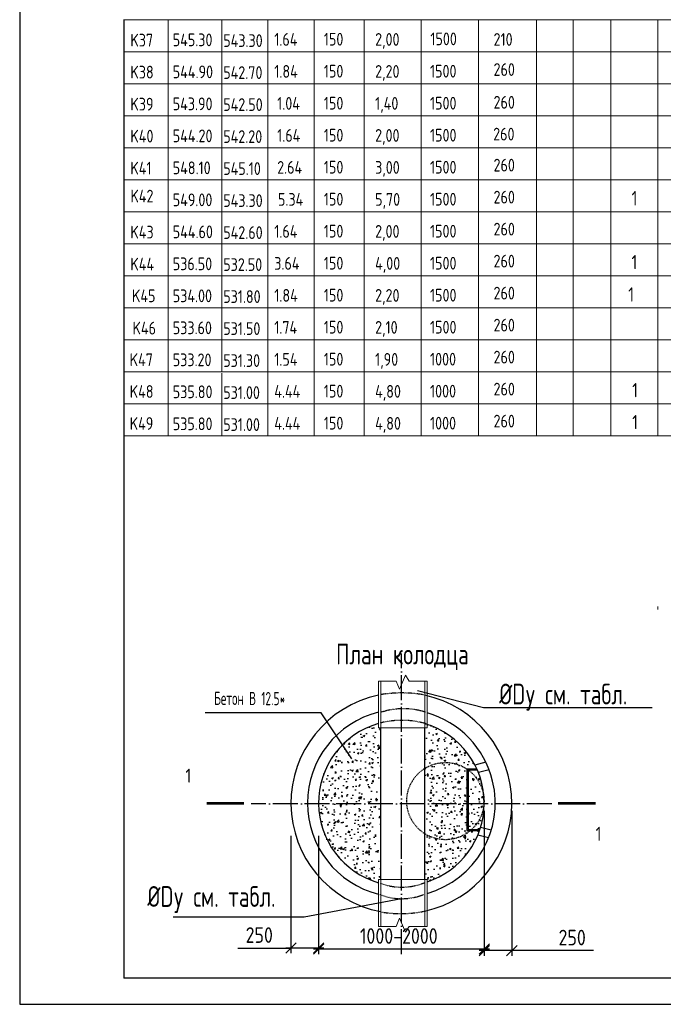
# Model space of a CAD drawing. Extents: x 0 to 362422, y 0 to 4201735.
# Tile 9 of 256: x 359901 to 360025, y 4196710 to 4196899. Entities that reach past the tile are written whole.
import ezdxf
from ezdxf.enums import TextEntityAlignment as Align

# ---------------------------------------------------------------- set-up
doc = ezdxf.new("R2010")
doc.units = 0
doc.header["$LTSCALE"] = 0.5
doc.header["$MEASUREMENT"] = 0
doc.header["$PDMODE"] = 32
doc.header["$PDSIZE"] = 0.3
for name, pattern in [('ACAD_ISO04W100', [30, 24, -3, 0, -3]), ('CONTI', [0]), ('HIDDEN', [0.375, 0.25, -0.125])]:
    doc.linetypes.add(name, pattern=pattern)
for name, color, linetype in [('BUILDING', 2, 'Continuous'), ('DIMS', 3, 'Continuous'), ('KOLOD', 250, 'Continuous'), ('PI_TT0', 5, 'CONTI'), ('RUSSIAN', 4, 'Continuous'), ('TEXT', 3, 'Continuous'), ('ØÒÀÌÏ', 7, 'Continuous')]:
    doc.layers.add(name, color=color, linetype=linetype)
doc.layers.add('Hatch', color=7, linetype='Continuous', lineweight=13)
doc.styles.add('ROMANS', font='romans.shx', dxfattribs={"width": 0.8})
doc.styles.add('STANDART', font='romans.shx', dxfattribs={"width": 0.8, "height": 300})
doc.styles.add('style1', font='isocpeur.ttf', dxfattribs={"oblique": 15, "height": 3})
doc.dimstyles.new('ROMANS_1', dxfattribs={"dimtxt": 3, "dimasz": 2, "dimexe": 1, "dimexo": 1.5, "dimgap": 1, "dimtad": 1, "dimdsep": 46, "dimtxsty": 'ROMANS', "dimblk1": 'OBLIQUE', "dimblk2": 'OBLIQUE', "dimsah": 1, "dimcen": -2.5, "dimdle": 1, "dimclrd": 3, "dimclre": 3, "dimclrt": 3, "dimadec": 0, "dimazin": 0, "dimtfac": 1, "dimtix": 1, "dimtmove": 1, "dimatfit": 3, "dimldrblk": 'OPEN30', "dimfxl": 1, "dimtolj": 1, "dimtzin": 0, "dimarcsym": 0})

# ---------------------------------------------------------------- blocks, each defined once
blk = doc.blocks.new('_Oblique')
at = {"color": 0, "linetype": 'ByBlock', "lineweight": -2}
blk.add_line((-0.5, -0.5), (0.5, 0.5), dxfattribs=at)
blk = doc.blocks.new('*D661')
at = {"layer": 'Defpoints', "color": 0, "lineweight": 50, "transparency": 16777216}
for p in [(359958.7, 4196742.97), (359990.52, 4196742.97), (359958.7, 4196720.91)]:
    blk.add_point(p, dxfattribs=at)
at = {"layer": 'DIMS', "color": 3, "lineweight": -2, "transparency": 16777216}
for p, q in [((359958.7, 4196741.47), (359958.7, 4196719.91)), ((359990.52, 4196741.47), (359990.52, 4196719.91)), ((359991.52, 4196720.91), (359957.7, 4196720.91))]:
    blk.add_line(p, q, dxfattribs=at)
at = {"layer": 'DIMS', "color": 3, "lineweight": -2, "transparency": 16777216, "xscale": 2, "yscale": 2, "zscale": 2, "rotation": 180}
blk.add_blockref('_Oblique', (359958.7, 4196720.91), dxfattribs=at)
at = {"layer": 'DIMS', "color": 3, "lineweight": -2, "transparency": 16777216, "xscale": 2, "yscale": 2, "zscale": 2}
blk.add_blockref('_Oblique', (359990.52, 4196720.91), dxfattribs=at)
at = {"layer": 'DIMS', "color": 3, "transparency": 16777216, "insert": (359974.11, 4196723.41), "char_height": 3, "attachment_point": 5, "style": 'ROMANS'}
blk.add_mtext('\\A1;1000-2000', dxfattribs=at)
blk = doc.blocks.new('_Open30')
at = {"layer": 'TEXT', "color": 0, "lineweight": -2}
for p, q in [((-1, 0.268), (0, 0)), ((0, 0), (-1, -0.268)), ((0, 0), (-1, 0))]:
    blk.add_line(p, q, dxfattribs=at)
blk = doc.blocks.new('*D662')
at = {"layer": 'Defpoints', "color": 0, "lineweight": 50, "transparency": 16777216}
for p in [(359953.39, 4196744.15), (359958.7, 4196744.15), (359953.39, 4196721.09)]:
    blk.add_point(p, dxfattribs=at)
at = {"layer": 'DIMS', "color": 3, "lineweight": -2, "transparency": 16777216}
for p, q in [((359953.39, 4196742.65), (359953.39, 4196720.09)), ((359958.7, 4196742.65), (359958.7, 4196720.09)), ((359943.21, 4196721.09), (359953.39, 4196721.09)), ((359959.7, 4196721.09), (359952.39, 4196721.09))]:
    blk.add_line(p, q, dxfattribs=at)
at = {"layer": 'DIMS', "color": 3, "lineweight": -2, "transparency": 16777216, "xscale": 2, "yscale": 2, "zscale": 2, "rotation": 180}
blk.add_blockref('_Oblique', (359953.39, 4196721.09), dxfattribs=at)
at = {"layer": 'DIMS', "color": 3, "lineweight": -2, "transparency": 16777216, "xscale": 2, "yscale": 2, "zscale": 2}
blk.add_blockref('_Oblique', (359958.7, 4196721.09), dxfattribs=at)
at = {"layer": 'DIMS', "color": 3, "transparency": 16777216, "insert": (359947.3, 4196723.59), "char_height": 3, "attachment_point": 5, "style": 'ROMANS'}
blk.add_mtext('\\A1;250', dxfattribs=at)
blk = doc.blocks.new('*D663')
at = {"layer": 'Defpoints', "color": 0, "lineweight": 50, "transparency": 16777216}
for p in [(359990.52, 4196748.93), (359995.82, 4196748.93), (359990.52, 4196720.61)]:
    blk.add_point(p, dxfattribs=at)
at = {"layer": 'DIMS', "color": 3, "lineweight": -2, "transparency": 16777216}
for p, q in [((359990.52, 4196747.43), (359990.52, 4196719.61)), ((359995.82, 4196747.43), (359995.82, 4196719.61)), ((359996.82, 4196720.61), (359989.52, 4196720.61)), ((360011.49, 4196720.61), (359995.82, 4196720.61))]:
    blk.add_line(p, q, dxfattribs=at)
at = {"layer": 'DIMS', "color": 3, "lineweight": -2, "transparency": 16777216, "xscale": 2, "yscale": 2, "zscale": 2, "rotation": 180}
blk.add_blockref('_Oblique', (359990.52, 4196720.61), dxfattribs=at)
at = {"layer": 'DIMS', "color": 3, "lineweight": -2, "transparency": 16777216, "xscale": 2, "yscale": 2, "zscale": 2}
blk.add_blockref('_Oblique', (359995.82, 4196720.61), dxfattribs=at)
at = {"layer": 'DIMS', "color": 3, "transparency": 16777216, "insert": (360007.41, 4196723.11), "char_height": 3, "attachment_point": 5, "style": 'ROMANS'}
blk.add_mtext('\\A1;250', dxfattribs=at)

msp = doc.modelspace()

# ---------------------------------------------------------------- hatches: boundary and pattern name
at = {"layer": 'BUILDING'}
h = msp.add_hatch(dxfattribs=at)
h.set_pattern_fill('AR-CONC', color=0, scale=0.018, style=0)
h.set_pattern_definition([(50, (359267.0871, 4202884.5097), (3.279324, -0.2869035), [0.3429, -3.7719]), (355, (359267.087, 4202884.5097), (-0.6343709, 3.4390196), [0.27432, -3.01752]), (100.451, (359267.3604, 4202884.4858), (2.644965, 3.1521004), [0.29142, -3.20562]), (46.1842, (359267.087, 4202885.424), (4.8794227, -0.756762), [0.51435, -5.65785]), (96.6356, (359267.4938, 4202885.361), (4.2732762, 4.45366), [0.43713, -4.80843]), (351.184, (359267.087, 4202885.424), (4.273283, 4.453652), [0.41148, -4.52628]), (21, (359267.5443, 4202885.1955), (2.7290678, -1.8407793), [0.3429, -3.7719]), (326, (359267.5443, 4202885.1955), (1.1124365, 3.3153834), [0.27432, -3.01752]), (71.4514, (359267.7718, 4202885.042), (3.8414968, 1.4746114), [0.29142, -3.20562]), (37.5, (359267.0871, 4202884.5097), (0.05559486, 1.5219907), [0, -2.980944, 0, -3.06324, 0, -3.02895]), (7.5, (359267.0871, 4202884.5097), (1.20275393, 1.80325035), [0, -1.746504, 0, -2.912364, 0, -1.15443]), (327.5, (359266.0676, 4202884.5097), (2.44063071, -0.1031174), [0, -1.143, 0, -3.56616, 0, -4.73202]), (317.5, (359265.6104, 4202884.5097), (2.6663253, 0.45767684), [0, -1.4859, 0, -2.368296, 0, -3.36042])])
h.paths.add_polyline_path([(359970.632, 4196748.818), (359970.632, 4196763.38), (359970.208, 4196763.38), (359970.208, 4196764.224, 0.3375436), (359958.695, 4196748.818)])
h.paths.add_polyline_path([(359970.208, 4196733.642), (359970.208, 4196734.255), (359970.632, 4196734.255), (359970.632, 4196748.818), (359958.695, 4196748.818, 0.3323592)])
h = msp.add_hatch(dxfattribs=at)
h.set_pattern_fill('AR-CONC', color=0, scale=0.018, style=0)
h.set_pattern_definition([(50, (355175.122, 4196213.741), (3.279324, -0.2869035), [0.3429, -3.7719]), (355, (355175.122, 4196213.741), (-0.6343709, 3.4390196), [0.27432, -3.01752]), (100.451, (355175.3953, 4196213.717), (2.644965, 3.1521004), [0.29142, -3.20562]), (46.1842, (355175.122, 4196214.6554), (4.8794227, -0.756762), [0.51435, -5.65785]), (96.6356, (355175.5286, 4196214.5923), (4.273276, 4.45366), [0.43713, -4.80843]), (351.184, (355175.122, 4196214.6554), (4.273283, 4.453652), [0.41148, -4.52628]), (21, (355175.5792, 4196214.4268), (2.7290678, -1.8407793), [0.3429, -3.7719]), (326, (355175.5792, 4196214.4268), (1.1124365, 3.3153834), [0.27432, -3.01752]), (71.4514, (355175.8066, 4196214.2734), (3.8414968, 1.4746114), [0.29142, -3.20562]), (37.5, (355175.122, 4196213.741), (0.05559486, 1.5219907), [0, -2.980944, 0, -3.06324, 0, -3.02895]), (7.5, (355175.122, 4196213.741), (1.2027539, 1.80325035), [0, -1.746504, 0, -2.912364, 0, -1.15443]), (327.5, (355174.1024, 4196213.741), (2.4406307, -0.1031174), [0, -1.143, 0, -3.56616, 0, -4.73202]), (317.5, (355173.6452, 4196213.741), (2.6663253, 0.4576768), [0, -1.4859, 0, -2.368296, 0, -3.36042])])
h.paths.add_polyline_path([(359979.542, 4196764.058), (359979.542, 4196763.38), (359979.118, 4196763.38), (359979.118, 4196755.617, -0.5894594), (359990.485, 4196749.325, -0.017105), (359990.468, 4196748.818), (359990.516, 4196748.818, 0.3265629)])
h.paths.add_polyline_path([(359987.207, 4196755.484, 0.296307), (359979.118, 4196755.617), (359979.118, 4196748.818), (359987.314, 4196748.818)], flags=17)
h.paths.add_polyline_path([(359987.455, 4196755.31), (359987.422, 4196755.31), (359987.526, 4196748.818), (359990.468, 4196748.818, 0.017105), (359990.485, 4196749.325, 0.2387493)], flags=17)
h.paths.add_polyline_path([(359990.468, 4196748.818), (359987.526, 4196748.818), (359987.605, 4196743.889), (359988.126, 4196743.897, 0.190112)], flags=17)
h.paths.add_polyline_path([(359987.314, 4196748.818), (359979.118, 4196748.818), (359979.118, 4196743.033, 0.3277739), (359987.885, 4196743.681), (359987.397, 4196743.673)], flags=17)
h.paths.add_polyline_path([(359990.516, 4196748.818), (359990.468, 4196748.818, -0.5666411), (359979.118, 4196743.033), (359979.118, 4196734.255), (359979.542, 4196734.255), (359979.542, 4196733.807, 0.322556)])

# ---------------------------------------------------------------- linework, layer by layer
at = {"color": 0, "linetype": 'Continuous'}
for p, q in [((359901.283, 4197007.29), (359901.283, 4196710.29)), ((359901.283, 4196710.29), (360354.752, 4196710.29))]:
    msp.add_line(p, q, dxfattribs=at)
for p, q in [((359921.306, 4196899.436), (359921.306, 4196715.29)), ((359921.306, 4196893.29), (359921.306, 4196869.322)), ((360349.752, 4196715.29), (359921.306, 4196715.29))]:
    msp.add_line(p, q)
at = {"color": 7, "lineweight": 20}
for p, q in [((359929.808, 4196880.978), (359929.808, 4196868.685)), ((360000.546, 4196880.978), (360000.546, 4196837.953)), ((359929.808, 4196874.832), (359929.808, 4196837.953)), ((359948.926, 4196874.832), (359948.926, 4196837.953)), ((359957.826, 4196874.832), (359957.826, 4196868.685)), ((359957.826, 4196874.832), (359957.826, 4196837.953)), ((359967.444, 4196874.832), (359967.444, 4196868.685)), ((359967.444, 4196874.832), (359967.444, 4196837.953)), ((359978.418, 4196874.832), (359978.418, 4196868.685)), ((359978.418, 4196874.832), (359978.418, 4196837.953)), ((360000.546, 4196874.832), (360000.546, 4196868.685)), ((360007.615, 4196874.832), (360007.615, 4196868.685)), ((360007.615, 4196874.832), (360007.615, 4196837.953)), ((360014.824, 4196874.832), (360014.824, 4196868.685)), ((360014.824, 4196874.832), (360014.824, 4196837.953)), ((360023.869, 4196874.832), (360023.869, 4196868.685)), ((359940.104, 4196868.685), (359940.104, 4196837.953)), ((360023.869, 4196868.685), (360023.869, 4196837.953)), ((359929.808, 4196837.953), (359929.808, 4196831.807)), ((359940.104, 4196837.953), (359940.104, 4196831.807)), ((359948.926, 4196837.953), (359948.926, 4196831.807)), ((359957.826, 4196837.953), (359957.826, 4196831.807)), ((359967.444, 4196837.953), (359967.444, 4196831.807)), ((359978.418, 4196837.953), (359978.418, 4196831.807)), ((360000.546, 4196837.953), (360000.546, 4196831.807)), ((360014.824, 4196837.953), (360014.824, 4196831.807)), ((359929.808, 4196831.807), (359929.808, 4196819.514)), ((359948.926, 4196831.807), (359948.926, 4196819.514)), ((359957.826, 4196831.807), (359957.826, 4196819.514)), ((359967.444, 4196831.807), (359967.444, 4196819.514)), ((359978.418, 4196831.807), (359978.418, 4196819.514)), ((360000.546, 4196831.807), (360000.546, 4196819.514)), ((360014.824, 4196831.807), (360014.824, 4196819.514)), ((359940.104, 4196831.495), (359940.104, 4196819.514))]:
    msp.add_line(p, q, dxfattribs=at)
at = {"color": 0, "lineweight": 20}
for p, q in [((359989.393, 4196874.832), (359989.393, 4196837.953)), ((359989.393, 4196837.953), (359989.393, 4196831.807)), ((359989.393, 4196831.807), (359989.393, 4196819.514)), ((360023.869, 4196786.704), (360023.869, 4196786.126))]:
    msp.add_line(p, q, dxfattribs=at)
for points in [[(359921.306, 4196899.417), (360171.198, 4196899.417)], [(359989.393, 4196899.417), (359989.393, 4196887.124)], [(359989.393, 4196899.417), (359989.393, 4196887.124)], [(359989.393, 4196899.417), (359989.393, 4196880.978)], [(359989.393, 4196899.417), (359989.393, 4196874.832)], [(359989.393, 4196899.417), (359989.393, 4196868.685)]]:
    msp.add_lwpolyline(points, dxfattribs=at)
at = {"color": 7, "lineweight": 20}
for points in [[(359929.808, 4196899.417), (359929.808, 4196887.124)], [(359929.808, 4196899.417), (359929.808, 4196887.124)], [(359929.808, 4196899.417), (359929.808, 4196880.978)], [(359929.808, 4196899.417), (359929.808, 4196874.832)], [(359929.808, 4196899.417), (359929.808, 4196868.685)], [(359940.104, 4196899.417), (359940.104, 4196892.958)], [(359940.104, 4196899.417), (359940.104, 4196887.124)], [(359940.104, 4196899.417), (359940.104, 4196880.978)], [(359940.104, 4196899.417), (359940.104, 4196874.832)], [(359940.104, 4196899.417), (359940.104, 4196868.685)], [(359948.926, 4196899.417), (359948.926, 4196887.124)], [(359948.926, 4196899.417), (359948.926, 4196887.124)], [(359948.926, 4196899.417), (359948.926, 4196880.978)], [(359948.926, 4196899.417), (359948.926, 4196874.832)], [(359948.926, 4196899.417), (359948.926, 4196868.685)], [(359957.826, 4196899.417), (359957.826, 4196887.124)], [(359957.826, 4196899.417), (359957.826, 4196887.124)], [(359957.826, 4196899.417), (359957.826, 4196880.978)], [(359957.826, 4196899.417), (359957.826, 4196874.832)], [(359957.826, 4196899.417), (359957.826, 4196868.685)], [(359967.444, 4196899.417), (359967.444, 4196887.124)], [(359967.444, 4196899.417), (359967.444, 4196887.124)], [(359967.444, 4196899.417), (359967.444, 4196880.978)], [(359967.444, 4196899.417), (359967.444, 4196874.832)], [(359967.444, 4196899.417), (359967.444, 4196868.685)], [(359978.418, 4196899.417), (359978.418, 4196887.124)], [(359978.418, 4196899.417), (359978.418, 4196887.124)], [(359978.418, 4196899.417), (359978.418, 4196880.978)], [(359978.418, 4196899.417), (359978.418, 4196874.832)], [(359978.418, 4196899.417), (359978.418, 4196868.685)], [(360000.546, 4196899.417), (360000.546, 4196887.124)], [(360000.546, 4196899.417), (360000.546, 4196887.124)], [(360000.546, 4196899.417), (360000.546, 4196880.978)], [(360000.546, 4196899.417), (360000.546, 4196874.832)], [(360000.546, 4196899.417), (360000.546, 4196868.685)], [(360007.615, 4196899.417), (360007.615, 4196887.124)], [(360007.615, 4196899.417), (360007.615, 4196887.124)], [(360007.615, 4196899.417), (360007.615, 4196874.832)], [(360007.615, 4196899.417), (360007.615, 4196874.832)], [(360014.824, 4196899.417), (360014.824, 4196887.124)], [(360014.824, 4196899.417), (360014.824, 4196887.124)], [(360014.824, 4196899.417), (360014.824, 4196880.978)], [(360014.824, 4196899.417), (360014.824, 4196874.832)], [(360014.824, 4196899.417), (360014.824, 4196868.685)], [(360023.869, 4196899.417), (360023.869, 4196887.124)], [(360023.869, 4196899.417), (360023.869, 4196887.124)], [(360023.869, 4196899.417), (360023.869, 4196880.978)], [(360023.869, 4196899.417), (360023.869, 4196868.685)], [(360023.869, 4196899.417), (360023.869, 4196868.685)], [(359921.306, 4196893.271), (360144.218, 4196893.271)], [(360007.615, 4196889.087), (360007.615, 4196868.685)], [(359921.306, 4196887.124), (360144.218, 4196887.124)], [(359921.306, 4196880.978), (360144.218, 4196880.978)], [(359921.306, 4196874.832), (360144.218, 4196874.832)], [(359921.306, 4196868.685), (360144.218, 4196868.685)], [(359929.808, 4196868.685), (359929.808, 4196850.246)], [(359921.306, 4196862.539), (360144.218, 4196862.539)], [(359921.306, 4196856.393), (360144.218, 4196856.393)], [(359921.306, 4196850.246), (360171.198, 4196850.246)], [(359921.306, 4196844.1), (360171.198, 4196844.1)], [(359921.306, 4196837.953), (360171.198, 4196837.953)], [(360007.615, 4196837.953), (360007.615, 4196831.807)], [(360023.869, 4196837.953), (360023.869, 4196831.807)], [(359921.306, 4196831.807), (360144.218, 4196831.807)], [(360007.615, 4196831.807), (360007.615, 4196825.661)], [(360007.615, 4196831.807), (360007.615, 4196819.514)], [(360023.869, 4196831.807), (360023.869, 4196819.514)], [(359921.306, 4196825.661), (360154.055, 4196825.661)], [(359921.306, 4196819.514), (360154.055, 4196819.514)]]:
    msp.add_lwpolyline(points, dxfattribs=at)
at = {"layer": 'BUILDING', "color": 0, "linetype": 'HIDDEN', "ltscale": 0.4}
for centre, radius, start, end in [((359974.65, 4196745.317), 24.782, 79.61347, 99.38523), ((359974.99, 4196752.951), 14.112, 72.50281, 107.49719), ((359974.701, 4196748.095), 16.745, 73.88705, 104.41139), ((359974.666, 4196744.426), 11.632, 249.19264, 292.36176), ((359974.677, 4196742), 11.425, 248.29124, 292.87763), ((359974.489, 4196749.774), 22.061, 259.96241, 282.11285)]:
    msp.add_arc(centre, radius, start, end, dxfattribs=at)
at = {"layer": 'DIMS', "color": 0}
for points in [[(359977.675, 4196770.597), (359990.406, 4196767.305), (360022.771, 4196767.3)], [(359965.082, 4196757.455), (359959.224, 4196766.267), (359936.939, 4196766.267)], [(359974.606, 4196730.576), (359955.937, 4196727.023), (359930.755, 4196727.023)]]:
    msp.add_lwpolyline(points, dxfattribs=at)
for points in [[(359944.37, 4196748.895, 0.54, 0.54, 0), (359937.17, 4196748.895, 0.54, 0.54, 0), (359938.97, 4196748.895, 0, 1.08, 0), (359938.97, 4196746.195, 0, 0, 0), (359938.97, 4196741.695, 0, 0, 0)], [(360004.715, 4196748.895, 0.54, 0.54, 0), (360011.915, 4196748.895, 0.54, 0.54, 0), (360010.115, 4196748.895, 0, 1.08, 0), (360010.115, 4196746.195, 0, 0, 0), (360010.115, 4196741.695, 0, 0, 0)]]:
    msp.add_lwpolyline(points, format="xyseb", dxfattribs=at)
at = {"layer": 'Hatch', "color": 0}
for points in [[(359979.542, 4196772.379), (359979.542, 4196763.38), (359970.208, 4196763.38), (359970.208, 4196772.379), (359973.62, 4196772.379), (359974.268, 4196770.82), (359975.423, 4196773.486), (359976.099, 4196772.379)], [(359979.542, 4196725.256), (359979.542, 4196734.255), (359970.208, 4196734.255), (359970.208, 4196725.256), (359973.62, 4196725.256), (359974.268, 4196726.815), (359975.423, 4196724.149), (359976.099, 4196725.256)]]:
    msp.add_lwpolyline(points, close=True, dxfattribs=at)
at = {"layer": 'Hatch', "color": 0, "linetype": 'HIDDEN', "ltscale": 100}
for points in [[(359979.118, 4196772.379), (359979.118, 4196763.38), (359970.632, 4196763.38), (359970.632, 4196772.379)], [(359979.118, 4196725.256), (359979.118, 4196734.255), (359970.632, 4196734.255), (359970.632, 4196725.256)]]:
    msp.add_lwpolyline(points, dxfattribs=at)
at = {"layer": 'KOLOD', "color": 0}
for p, q in [((359970.632, 4196734.255), (359970.632, 4196763.38)), ((359979.118, 4196734.255), (359979.118, 4196763.38)), ((359990.833, 4196756.796), (359988.735, 4196756.249)), ((359987.206, 4196755.518), (359987.206, 4196743.673)), ((359987.206, 4196755.518), (359989.09, 4196755.518)), ((359987.422, 4196755.31), (359987.422, 4196743.889)), ((359987.422, 4196755.31), (359989.183, 4196755.31)), ((359991.458, 4196755.347), (359989.392, 4196754.809)), ((359987.206, 4196743.673), (359989.622, 4196743.673)), ((359987.422, 4196743.889), (359989.696, 4196743.889)), ((359991.36, 4196742.265), (359989.289, 4196742.805)), ((359991.875, 4196743.742), (359989.82, 4196744.278))]:
    msp.add_line(p, q, dxfattribs=at)
at = {"layer": 'KOLOD', "color": 0, "linetype": 'ACAD_ISO04W100', "ltscale": 0.4}
for points in [[(359974.606, 4196719.929), (359974.606, 4196777.706)], [(360003.494, 4196748.818), (359945.717, 4196748.818)]]:
    msp.add_lwpolyline(points, dxfattribs=at)
at = {"layer": 'KOLOD', "color": 0, "linetype": 'Continuous'}
msp.add_lwpolyline([(359970.632, 4196764.339), (359970.632, 4196764.339)], close=True, dxfattribs=at)
at = {"layer": 'KOLOD', "color": 0, "linetype": 'HIDDEN'}
msp.add_circle((359983.06, 4196749.325), 7.425, dxfattribs=at)
at = {"layer": 'KOLOD', "color": 0}
for centre, radius, start, end in [((359974.606, 4196748.933), 21.214, 101.96442, 259.20449), ((359974.606, 4196748.933), 21.214, 359.68845, 77.71964), ((359974.606, 4196748.933), 18.032, 104.11609, 255.88391), ((359974.606, 4196748.933), 18.032, 13.60896, 74.11191), ((359974.562, 4196748.965), 15.867, 105.92704, 180.53416), ((359974.606, 4196748.933), 15.911, 359.5846, 73.52519), ((359974.606, 4196748.933), 18.032, 285.88809, 13.60896), ((359974.606, 4196748.933), 15.911, 180.4154, 253.9542), ((359974.606, 4196748.933), 21.214, 282.28036, 359.68845), ((359974.606, 4196748.933), 15.911, 288.07493, 359.5846), ((359974.606, 4196748.933), 15.911, 286.37484, 286.47481)]:
    msp.add_arc(centre, radius, start, end, dxfattribs=at)

# ---------------------------------------------------------------- texts
at = {"layer": 'DIMS', "color": 0, "style": 'ROMANS', "width": 0.8}
for p in [(359933.125, 4196755.565), (360011.915, 4196744.395)]:
    msp.add_text('1', height=2.7, dxfattribs=at).set_placement(p, align=Align.TOP_LEFT)
at = {"layer": 'PI_TT0', "color": 0, "lineweight": 40, "style": 'style1', "width": 0.8}
for s, p in [('210', (359992.312, 4196894.406)), ('260', (359992.312, 4196888.629)), ('260', (359992.312, 4196882.333))]:
    msp.add_text(s, height=2.4484, dxfattribs=at).set_placement(p)
at = {"layer": 'RUSSIAN', "color": 0, "linetype": 'Continuous', "style": 'ROMANS', "width": 0.6}
msp.add_text('Бетон В 12.5*', height=2.54571, rotation=359.68846, dxfattribs=at).set_placement((359938.63, 4196767.799))
at = {"layer": 'TEXT', "color": 0, "style": 'STANDART', "width": 0.7}
for s, p in [('План колодца', (359962.058, 4196775.573)), ('%%CDy см. табл. ', (359993.389, 4196767.894)), ('%%CDy см. табл. ', (359925.803, 4196729.008))]:
    msp.add_text(s, height=3.98369, dxfattribs=at).set_placement(p)
at = {"layer": 'ØÒÀÌÏ', "color": 0, "lineweight": 40, "style": 'style1', "width": 0.8}
for s, height, p in [('K37', 2.4484, (359922.545, 4196894.271)), ('545.30', 2.4484, (359930.689, 4196894.326)), ('543.30', 2.4484, (359940.383, 4196894.182)), ('150', 2.4484, (359959.707, 4196894.453)), ('2,00', 2.4484, (359969.557, 4196894.414)), ('1500', 2.4484, (359980.172, 4196894.511)), ('544.90', 2.4484, (359930.689, 4196888.18)), ('542.70', 2.4484, (359940.383, 4196888.036)), ('150', 2.4484, (359959.707, 4196888.307)), ('2,20', 2.4484, (359969.557, 4196888.268)), ('1500', 2.4484, (359980.1, 4196888.307)), ('150', 2.4484, (359959.707, 4196882.16)), ('1,40', 2.4484, (359969.557, 4196882.122)), ('1500', 2.4484, (359980.1, 4196882.16)), ('543.90', 2.4484, (359930.689, 4196882.034)), ('542.50', 2.4484, (359940.383, 4196881.89)), ('544.20', 2.4484, (359930.689, 4196875.887)), ('542.20', 2.4484, (359940.383, 4196875.743)), ('150', 2.4484, (359959.707, 4196876.014)), ('2,00', 2.4484, (359969.557, 4196875.975)), ('1500', 2.4484, (359980.1, 4196876.014)), ('260', 2.4484, (359992.235, 4196876.224)), ('548.10', 2.4484, (359930.689, 4196869.741)), ('150', 2.4484, (359959.707, 4196869.868)), ('3,00', 2.4484, (359969.557, 4196869.829)), ('1500', 2.4484, (359980.1, 4196869.868)), ('260', 2.4484, (359992.312, 4196870.265)), ('549.00', 2.4484, (359930.689, 4196863.595)), ('543.30', 2.4484, (359940.383, 4196863.451)), ('150', 2.4484, (359959.707, 4196863.721)), ('5,70', 2.4484, (359969.557, 4196863.683)), ('1500', 2.4484, (359980.1, 4196863.721)), ('260', 2.4484, (359992.312, 4196864.118)), ('1', 2.748, (360018.835, 4196863.755)), ('150', 2.4484, (359959.707, 4196857.575)), ('2,00', 2.4484, (359969.557, 4196857.536)), ('1500', 2.4484, (359980.1, 4196857.575)), ('260', 2.4484, (359992.312, 4196857.972)), ('544.60', 2.4484, (359930.689, 4196857.448)), ('542.60', 2.4484, (359940.383, 4196857.304)), ('260', 2.4484, (359992.312, 4196851.826)), ('536.50', 2.4484, (359930.689, 4196851.302)), ('532.50', 2.4484, (359940.383, 4196851.158)), ('150', 2.4484, (359959.707, 4196851.429)), ('4,00', 2.4484, (359969.557, 4196851.39)), ('1500', 2.4484, (359980.1, 4196851.429)), ('1', 2.748, (360018.813, 4196851.483)), ('534.00', 2.4484, (359930.689, 4196845.156)), ('531.80', 2.4484, (359940.383, 4196845.012)), ('150', 2.4484, (359959.707, 4196845.282)), ('2,20', 2.4484, (359969.557, 4196845.244)), ('1500', 2.4484, (359980.1, 4196845.282)), ('260', 2.4484, (359992.312, 4196845.679)), ('1', 2.748, (360018.197, 4196845.265)), ('533.60', 2.4484, (359930.689, 4196839.009)), ('531.50', 2.4484, (359940.383, 4196838.865)), ('150', 2.4484, (359959.707, 4196839.136)), ('2,10', 2.4484, (359969.557, 4196839.097)), ('1500', 2.4484, (359980.1, 4196839.136)), ('260', 2.4484, (359992.312, 4196839.533)), ('150', 2.4484, (359959.707, 4196832.989)), ('1,90', 2.4484, (359969.557, 4196832.951)), ('1000', 2.4484, (359980.1, 4196832.989)), ('260', 2.4484, (359992.312, 4196833.387)), ('533.20', 2.4484, (359930.689, 4196832.863)), ('531.30', 2.4484, (359940.383, 4196832.719)), ('260', 2.4484, (359992.312, 4196827.24)), ('535.80', 2.4484, (359930.689, 4196826.717)), ('531.00', 2.4484, (359940.383, 4196826.573)), ('150', 2.4484, (359959.707, 4196826.843)), ('4,80', 2.4484, (359969.557, 4196826.805)), ('1000', 2.4484, (359980.1, 4196826.843)), ('1', 2.748, (360018.948, 4196826.897)), ('535.80', 2.4484, (359930.689, 4196820.57)), ('531.00', 2.4484, (359940.383, 4196820.426)), ('150', 2.4484, (359959.707, 4196820.697)), ('4,80', 2.4484, (359969.557, 4196820.658)), ('1000', 2.4484, (359980.1, 4196820.697)), ('260', 2.4484, (359992.312, 4196821.094)), ('1', 2.748, (360018.948, 4196820.751))]:
    msp.add_text(s, height=height, dxfattribs=at).set_placement(p)
at = {"layer": 'ØÒÀÌÏ', "color": 1, "lineweight": 40, "style": 'style1', "width": 0.8}
for s, p in [('1.64', (359950.192, 4196894.414)), ('1.84', (359950.192, 4196888.268)), ('1.04', (359950.747, 4196882.122)), ('1.64', (359950.747, 4196875.975)), ('2.64', (359950.747, 4196869.829)), ('5.34', (359950.904, 4196863.683)), ('1.64', (359950.192, 4196857.536)), ('3.64', (359950.192, 4196851.39)), ('1.84', (359950.192, 4196845.244)), ('1.74', (359950.192, 4196839.097)), ('1.54', (359950.192, 4196832.951)), ('4.44', (359950.192, 4196826.805)), ('4.44', (359950.192, 4196820.658))]:
    msp.add_text(s, height=2.4484, dxfattribs=at).set_placement(p)
at = {"layer": 'ØÒÀÌÏ', "color": 7, "lineweight": 40, "style": 'style1', "width": 0.8}
for s, p in [('K38', (359922.545, 4196888.125)), ('K39', (359922.545, 4196881.978)), ('K40', (359922.545, 4196875.832)), ('K41', (359922.545, 4196869.686)), ('K42', (359922.558, 4196864.317)), ('K43', (359922.545, 4196857.393)), ('K44', (359922.545, 4196851.247)), ('K45', (359922.856, 4196845.16)), ('K46', (359922.956, 4196838.954)), ('K47', (359922.41, 4196832.895)), ('K48', (359922.419, 4196826.777)), ('K49', (359922.419, 4196820.631))]:
    msp.add_text(s, height=2.4484, dxfattribs=at).set_placement(p)
at = {"layer": 'ØÒÀÌÏ', "lineweight": 40, "style": 'style1', "width": 0.8}
msp.add_text('545.10', height=2.4484, dxfattribs=at).set_placement((359940.383, 4196869.597))

# ---------------------------------------------------------------- dimensions: what is measured, and where the dimension line sits
at = {"layer": 'DIMS', "color": 0}
for base, p1, p2, text, picture, middle in [((359990.517, 4196720.608), (359995.82, 4196748.933), (359990.517, 4196748.933), '250', '*D663', (360007.405, 4196720.416)), ((359953.392, 4196721.087), (359958.695, 4196744.15), (359953.392, 4196744.15), '250', '*D662', (359947.299, 4196718.761)), ((359958.695, 4196720.912), (359990.517, 4196742.967), (359958.695, 4196742.967), '1000-2000', '*D661', (359974.106, 4196720.912))]:
    dim = msp.add_linear_dim(base=base, p1=p1, p2=p2, text=text, dimstyle='ROMANS_1', dxfattribs=at)
    dim.commit()
    dim.dimension.update_dxf_attribs({"geometry": picture, "text_midpoint": middle, "dimtype": 160})

doc.saveas('drawing.dxf')
